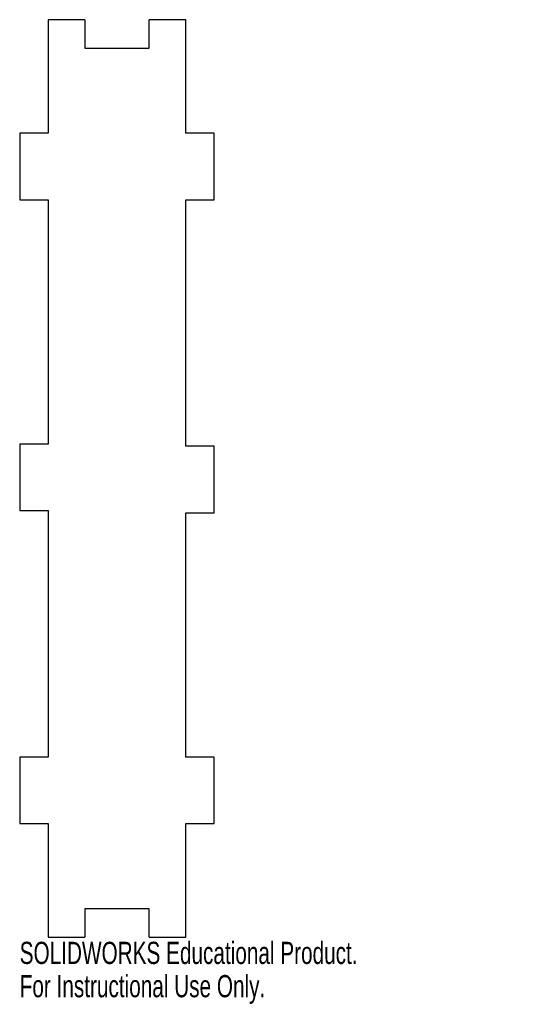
# Model space of a CAD drawing. Header units: millimetres. Extents: x -21 to 87, y -115 to 100.
import ezdxf

# ---------------------------------------------------------------- set-up
doc = ezdxf.new("R2010")
doc.units = ezdxf.units.MM
doc.styles.add('SLDTEXTSTYLE0', font='TXT', dxfattribs={"width": 0.7})

msp = doc.modelspace()

# ---------------------------------------------------------------- linework, layer by layer
at = {"color": 7, "linetype": 'Continuous', "lineweight": 25}
for p, q in [((-7, 100), (-15, 100)), ((-15, 100), (-15, 75.25)), ((-7, 100), (-7, 93.8)), ((15, 100), (7, 100)), ((7, 93.8), (7, 100)), ((15, 75.25), (15, 100)), ((-7, 93.8), (7, 93.8)), ((-15, 75.25), (-21.2, 75.25)), ((-21.2, 75.25), (-21.2, 60.75)), ((21.2, 75.25), (15, 75.25)), ((21.2, 60.75), (21.2, 75.25)), ((-21.2, 60.75), (-15, 60.75)), ((-15, 60.75), (-15, 7.5)), ((15, 7), (15, 60.75)), ((15, 60.75), (21.2, 60.75)), ((-15, 7.5), (-21.2, 7.5)), ((-21.2, 7.5), (-21.2, -7)), ((21.2, 7), (15, 7)), ((21.2, -7.5), (21.2, 7)), ((-21.2, -7), (-15, -7)), ((-15, -7), (-15, -60.75)), ((15, -60.75), (15, -7.5)), ((15, -7.5), (21.2, -7.5)), ((-15, -60.75), (-21.2, -60.75)), ((-21.2, -60.75), (-21.2, -75.25)), ((21.2, -60.75), (15, -60.75)), ((21.2, -75.25), (21.2, -60.75)), ((-21.2, -75.25), (-15, -75.25)), ((-15, -75.25), (-15, -100)), ((15, -100), (15, -75.25)), ((15, -75.25), (21.2, -75.25)), ((-7, -93.8), (-7, -100)), ((7, -93.8), (-7, -93.8)), ((7, -100), (7, -93.8)), ((-15, -100), (-7, -100)), ((7, -100), (15, -100))]:
    msp.add_line(p, q, dxfattribs=at)

# ---------------------------------------------------------------- texts
at = {"color": 7, "linetype": 'Continuous', "char_height": 4.8336, "attachment_point": 1, "style": 'SLDTEXTSTYLE0'}
for s, insert in [('SOLIDWORKS Educational Product.', (-21.2, -101.02)), ('For Instructional Use Only.', (-21.2, -108.27))]:
    msp.add_mtext(s, dxfattribs=dict(at, insert=insert))

doc.saveas('drawing.dxf')
